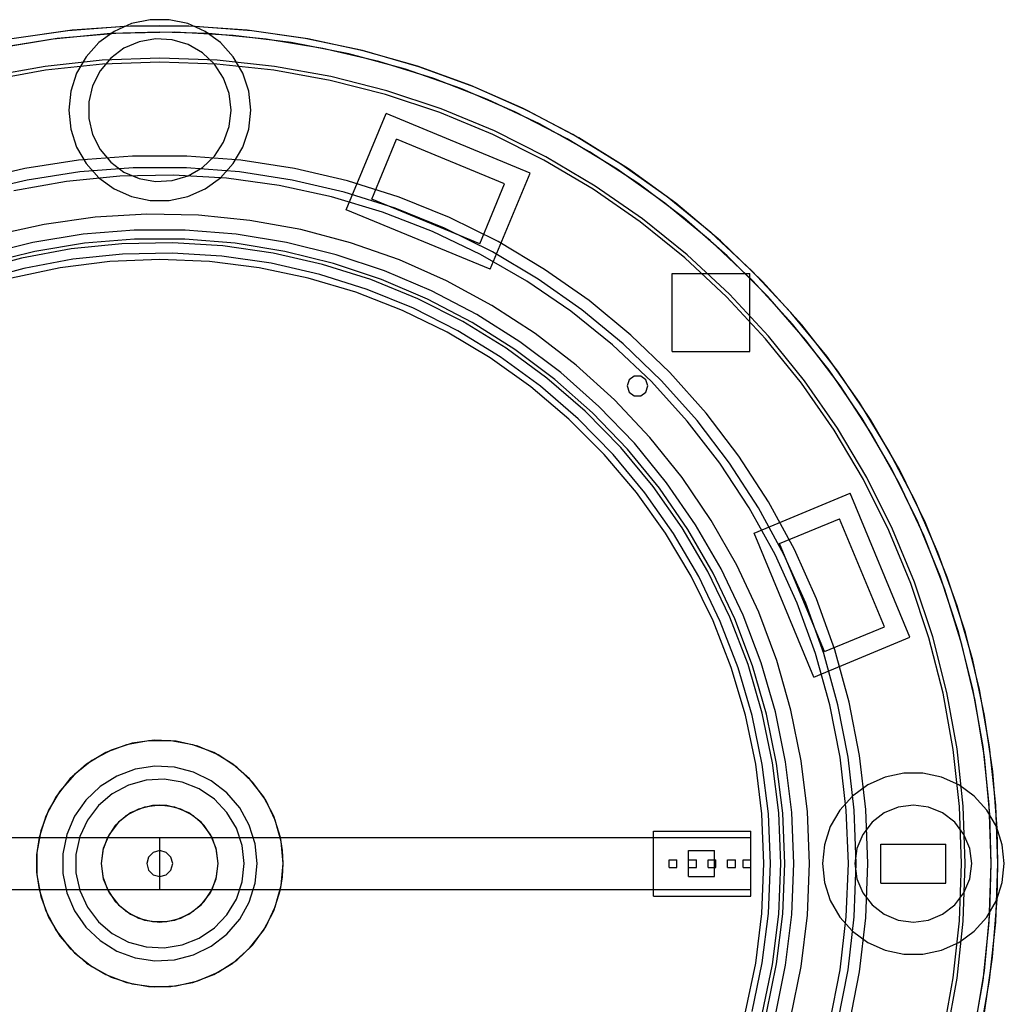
# Model space of a CAD drawing. Header units: metres. Extents: x -650 to 650, y -645 to 2110.
# Tile 3 of 4: x -108 to 650, y -108 to 650. Entities that reach past the tile are written whole.
import ezdxf

# ---------------------------------------------------------------- set-up
doc = ezdxf.new("R2010")
doc.units = ezdxf.units.M
doc.layers.add('HIDDEN', color=8, linetype='Continuous')
doc.layers.add('VISIBLE', color=7, linetype='Continuous')

msp = doc.modelspace()

# ---------------------------------------------------------------- linework, layer by layer
at = {"layer": 'HIDDEN'}
for points in [[(645, 0), (643.43, 44.99), (638.72, 89.77), (630.91, 134.1), (620.01, 177.79), (606.1, 220.6), (589.24, 262.35), (569.5, 302.81), (546.99, 341.8), (521.82, 379.12), (494.1, 414.6), (463.97, 448.05), (431.59, 479.33), (397.1, 508.27), (360.68, 534.73), (322.5, 558.59), (282.75, 579.72), (241.62, 598.03), (199.32, 613.43), (156.04, 625.84), (112, 635.2), (67.42, 641.47), (22.51, 644.61), (-22.51, 644.61), (-67.42, 641.47), (-112, 635.2)], [(645, 0), (643.43, 44.99), (638.72, 89.77), (630.91, 134.1), (620.01, 177.79), (606.1, 220.6), (589.24, 262.35), (569.5, 302.81), (546.99, 341.8), (521.82, 379.12), (494.1, 414.6), (463.97, 448.05), (431.59, 479.33), (397.1, 508.27), (360.68, 534.73), (322.5, 558.59), (282.75, 579.72), (241.62, 598.03), (199.32, 613.43), (156.04, 625.84), (112, 635.2), (67.42, 641.47), (22.51, 644.61), (-22.51, 644.61), (-67.42, 641.47), (-112, 635.2)], [(645, 0), (643.43, 44.99), (638.72, 89.77), (630.91, 134.1), (620.01, 177.79), (606.1, 220.6), (589.24, 262.35), (569.5, 302.81), (546.99, 341.8), (521.82, 379.12), (494.1, 414.6), (463.97, 448.05), (431.59, 479.33), (397.1, 508.27), (360.68, 534.73), (322.5, 558.59), (282.75, 579.72), (241.62, 598.03), (199.32, 613.43), (156.04, 625.84), (112, 635.2), (67.42, 641.47), (22.51, 644.61), (-22.51, 644.61), (-67.42, 641.47), (-112, 635.2)], [(70, 580), (68.47, 594.55), (63.95, 608.47), (56.63, 621.14), (46.84, 632.02), (35, 640.62), (21.63, 646.57), (7.32, 649.62), (-7.32, 649.62), (-21.63, 646.57), (-35, 640.62), (-46.84, 632.02), (-56.63, 621.14), (-63.95, 608.47), (-68.47, 594.55), (-70, 580), (-68.47, 565.45), (-63.95, 551.53), (-56.63, 538.86), (-46.84, 527.98), (-35, 519.38), (-21.63, 513.43), (-7.32, 510.38), (7.32, 510.38), (21.63, 513.43), (35, 519.38), (46.84, 527.98), (56.63, 538.86), (63.95, 551.53), (68.47, 565.45), (70, 580)], [(27.39, 644.42), (0, 645), (-27.39, 644.42)], [(640, 0), (638.41, 45.14), (633.63, 90.06), (625.7, 134.54), (614.65, 178.34), (600.54, 221.25), (583.44, 263.06), (563.43, 303.56), (540.61, 342.55), (515.1, 379.83), (487.03, 415.22), (456.52, 448.54), (423.75, 479.62), (388.86, 508.32), (352.04, 534.48), (313.46, 557.98), (273.32, 578.7), (231.81, 596.54), (189.16, 611.41), (145.56, 623.23), (101.23, 631.94), (56.4, 637.51), (11.3, 639.9), (-33.87, 639.1), (-78.87, 635.12), (-123.47, 627.98)], [(640, 0), (638.41, 45.14), (633.63, 90.06), (625.7, 134.54), (614.65, 178.34), (600.54, 221.25), (583.44, 263.06), (563.43, 303.56), (540.61, 342.55), (515.1, 379.83), (487.03, 415.22), (456.52, 448.54), (423.75, 479.62), (388.86, 508.32), (352.04, 534.48), (313.46, 557.98), (273.32, 578.7), (231.81, 596.54), (189.16, 611.41), (145.56, 623.23), (101.23, 631.94), (56.4, 637.51), (11.3, 639.9), (-33.87, 639.1), (-78.87, 635.12), (-123.47, 627.98)], [(640, 0), (638.41, 45.14), (633.63, 90.06), (625.7, 134.54), (614.65, 178.34), (600.54, 221.25), (583.44, 263.06), (563.43, 303.56), (540.61, 342.55), (515.1, 379.83), (487.03, 415.22), (456.52, 448.54), (423.75, 479.62), (388.86, 508.32), (352.04, 534.48), (313.46, 557.98), (273.32, 578.7), (231.81, 596.54), (189.16, 611.41), (145.56, 623.23), (101.23, 631.94), (56.4, 637.51), (11.3, 639.9), (-33.87, 639.1), (-78.87, 635.12), (-123.47, 627.98)], [(37.86, 638.88), (0, 640), (-37.86, 638.88)], [(55, 580), (53.52, 592.68), (49.15, 604.68), (42.13, 615.35), (32.84, 624.12), (21.78, 630.5), (9.55, 634.16), (-3.2, 634.91), (-15.77, 632.69), (-27.5, 627.63), (-37.74, 620.01), (-45.95, 610.22), (-51.68, 598.81), (-54.63, 586.39), (-54.63, 573.61), (-51.68, 561.19), (-45.95, 549.78), (-37.74, 539.99), (-27.5, 532.37), (-15.77, 527.31), (-3.2, 525.09), (9.55, 525.84), (21.78, 529.5), (32.84, 535.88), (42.13, 544.65), (49.15, 555.32), (53.52, 567.32), (55, 580)], [(55, 580), (53.52, 592.68), (49.15, 604.68), (42.13, 615.35), (32.84, 624.12), (21.78, 630.5), (9.55, 634.16), (-3.2, 634.91), (-15.77, 632.69), (-27.5, 627.63), (-37.74, 620.01), (-45.95, 610.22), (-51.68, 598.81), (-54.63, 586.39), (-54.63, 573.61), (-51.68, 561.19), (-45.95, 549.78), (-37.74, 539.99), (-27.5, 532.37), (-15.77, 527.31), (-3.2, 525.09), (9.55, 525.84), (21.78, 529.5), (32.84, 535.88), (42.13, 544.65), (49.15, 555.32), (53.52, 567.32), (55, 580)], [(620, 0), (618.42, 44.23), (613.69, 88.24), (605.83, 131.79), (594.89, 174.67), (580.91, 216.67), (563.97, 257.56), (544.16, 297.13), (521.58, 335.2), (496.34, 371.55), (468.56, 406.01), (438.41, 438.41), (406.01, 468.56), (371.55, 496.34), (335.2, 521.58), (297.13, 544.16), (257.56, 563.97), (216.67, 580.91), (174.67, 594.89), (131.79, 605.83), (88.24, 613.69), (44.23, 618.42), (0, 620), (-44.23, 618.42), (-88.24, 613.69), (-131.79, 605.83)], [(620, 0), (618.42, 44.23), (613.69, 88.24), (605.83, 131.79), (594.89, 174.67), (580.91, 216.67), (563.97, 257.56), (544.16, 297.13), (521.58, 335.2), (496.34, 371.55), (468.56, 406.01), (438.41, 438.41), (406.01, 468.56), (371.55, 496.34), (335.2, 521.58), (297.13, 544.16), (257.56, 563.97), (216.67, 580.91), (174.67, 594.89), (131.79, 605.83), (88.24, 613.69), (44.23, 618.42), (0, 620), (-44.23, 618.42), (-88.24, 613.69), (-131.79, 605.83)], [(620, 0), (618.42, 44.23), (613.69, 88.24), (605.83, 131.79), (594.89, 174.67), (580.91, 216.67), (563.97, 257.56), (544.16, 297.13), (521.58, 335.2), (496.34, 371.55), (468.56, 406.01), (438.41, 438.41), (406.01, 468.56), (371.55, 496.34), (335.2, 521.58), (297.13, 544.16), (257.56, 563.97), (216.67, 580.91), (174.67, 594.89), (131.79, 605.83), (88.24, 613.69), (44.23, 618.42), (0, 620), (-44.23, 618.42), (-88.24, 613.69), (-131.79, 605.83)], [(620, 0), (618.42, 44.23), (613.69, 88.24), (605.83, 131.79), (594.89, 174.67), (580.91, 216.67), (563.97, 257.56), (544.16, 297.13), (521.58, 335.2), (496.34, 371.55), (468.56, 406.01), (438.41, 438.41), (406.01, 468.56), (371.55, 496.34), (335.2, 521.58), (297.13, 544.16), (257.56, 563.97), (216.67, 580.91), (174.67, 594.89), (131.79, 605.83), (88.24, 613.69), (44.23, 618.42), (0, 620), (-44.23, 618.42), (-88.24, 613.69), (-131.79, 605.83)], [(617, 0), (615.43, 44.02), (610.72, 87.81), (602.9, 131.15), (592.01, 173.83), (578.1, 215.62), (561.24, 256.31), (541.53, 295.7), (519.05, 333.58), (493.93, 369.75), (466.3, 404.05), (436.28, 436.28), (404.05, 466.3), (369.75, 493.93), (333.58, 519.05), (295.7, 541.53), (256.31, 561.24), (215.62, 578.1), (173.83, 592.01), (131.15, 602.9), (87.81, 610.72), (44.02, 615.43), (0, 617), (-44.02, 615.43), (-87.81, 610.72), (-131.15, 602.9)], [(617, 0), (615.43, 44.02), (610.72, 87.81), (602.9, 131.15), (592.01, 173.83), (578.1, 215.62), (561.24, 256.31), (541.53, 295.7), (519.05, 333.58), (493.93, 369.75), (466.3, 404.05), (436.28, 436.28), (404.05, 466.3), (369.75, 493.93), (333.58, 519.05), (295.7, 541.53), (256.31, 561.24), (215.62, 578.1), (173.83, 592.01), (131.15, 602.9), (87.81, 610.72), (44.02, 615.43), (0, 617), (-44.02, 615.43), (-87.81, 610.72), (-131.15, 602.9)], [(617, 0), (615.43, 44.02), (610.72, 87.81), (602.9, 131.15), (592.01, 173.83), (578.1, 215.62), (561.24, 256.31), (541.53, 295.7), (519.05, 333.58), (493.93, 369.75), (466.3, 404.05), (436.28, 436.28), (404.05, 466.3), (369.75, 493.93), (333.58, 519.05), (295.7, 541.53), (256.31, 561.24), (215.62, 578.1), (173.83, 592.01), (131.15, 602.9), (87.81, 610.72), (44.02, 615.43), (0, 617), (-44.02, 615.43), (-87.81, 610.72), (-131.15, 602.9)], [(617, 0), (615.43, 44.02), (610.72, 87.81), (602.9, 131.15), (592.01, 173.83), (578.1, 215.62), (561.24, 256.31), (541.53, 295.7), (519.05, 333.58), (493.93, 369.75), (466.3, 404.05), (436.28, 436.28), (404.05, 466.3), (369.75, 493.93), (333.58, 519.05), (295.7, 541.53), (256.31, 561.24), (215.62, 578.1), (173.83, 592.01), (131.15, 602.9), (87.81, 610.72), (44.02, 615.43), (0, 617), (-44.02, 615.43), (-87.81, 610.72), (-131.15, 602.9)], [(143.56, 503.38), (174.18, 577.29)], [(143.56, 503.38), (174.18, 577.29)], [(143.56, 503.38), (174.18, 577.29)], [(285.04, 531.37), (174.18, 577.29)], [(285.04, 531.37), (174.18, 577.29)], [(285.04, 531.37), (174.18, 577.29)], [(163.16, 511.5), (182.3, 557.69)], [(163.16, 511.5), (182.3, 557.69)], [(163.16, 511.5), (182.3, 557.69)], [(265.44, 523.25), (182.3, 557.69)], [(265.44, 523.25), (182.3, 557.69)], [(265.44, 523.25), (182.3, 557.69)], [(545, 0), (543.4, 41.72), (538.61, 83.19), (530.66, 124.18), (519.6, 164.44), (505.49, 203.73), (488.41, 241.83), (468.47, 278.51), (445.77, 313.55), (420.46, 346.75), (392.68, 377.92), (362.6, 406.87), (330.39, 433.43), (296.24, 457.45), (260.36, 478.79), (222.94, 497.31), (184.22, 512.92), (144.41, 525.52), (103.76, 535.03), (62.5, 541.4), (20.87, 544.6), (-20.87, 544.6), (-62.5, 541.4), (-103.76, 535.03), (-144.41, 525.52)], [(545, 0), (543.4, 41.72), (538.61, 83.19), (530.66, 124.18), (519.6, 164.44), (505.49, 203.73), (488.41, 241.83), (468.47, 278.51), (445.77, 313.55), (420.46, 346.75), (392.68, 377.92), (362.6, 406.87), (330.39, 433.43), (296.24, 457.45), (260.36, 478.79), (222.94, 497.31), (184.22, 512.92), (144.41, 525.52), (103.76, 535.03), (62.5, 541.4), (20.87, 544.6), (-20.87, 544.6), (-62.5, 541.4), (-103.76, 535.03), (-144.41, 525.52)], [(545, 0), (543.4, 41.72), (538.61, 83.19), (530.66, 124.18), (519.6, 164.44), (505.49, 203.73), (488.41, 241.83), (468.47, 278.51), (445.77, 313.55), (420.46, 346.75), (392.68, 377.92), (362.6, 406.87), (330.39, 433.43), (296.24, 457.45), (260.36, 478.79), (222.94, 497.31), (184.22, 512.92), (144.41, 525.52), (103.76, 535.03), (62.5, 541.4), (20.87, 544.6), (-20.87, 544.6), (-62.5, 541.4), (-103.76, 535.03), (-144.41, 525.52)], [(545, 0), (543.4, 41.72), (538.61, 83.19), (530.66, 124.18), (519.6, 164.44), (505.49, 203.73), (488.41, 241.83), (468.47, 278.51), (445.77, 313.55), (420.46, 346.75), (392.68, 377.92), (362.6, 406.87), (330.39, 433.43), (296.24, 457.45), (260.36, 478.79), (222.94, 497.31), (184.22, 512.92), (144.41, 525.52), (103.76, 535.03), (62.5, 541.4), (20.87, 544.6), (-20.87, 544.6), (-62.5, 541.4), (-103.76, 535.03), (-144.41, 525.52)], [(536, 0), (534.43, 41.03), (529.72, 81.82), (521.9, 122.13), (511.02, 161.72), (497.14, 200.37), (480.34, 237.83), (460.73, 273.91), (438.41, 308.37), (413.52, 341.03), (386.2, 371.68), (356.61, 400.15), (324.94, 426.28), (291.35, 449.9), (256.06, 470.88), (219.26, 489.1), (181.18, 504.45), (142.03, 516.84), (102.05, 526.2), (61.47, 532.46), (20.53, 535.61), (-20.53, 535.61), (-61.47, 532.46), (-102.05, 526.2), (-142.03, 516.84)], [(536, 0), (534.43, 41.03), (529.72, 81.82), (521.9, 122.13), (511.02, 161.72), (497.14, 200.37), (480.34, 237.83), (460.73, 273.91), (438.41, 308.37), (413.52, 341.03), (386.2, 371.68), (356.61, 400.15), (324.94, 426.28), (291.35, 449.9), (256.06, 470.88), (219.26, 489.1), (181.18, 504.45), (142.03, 516.84), (102.05, 526.2), (61.47, 532.46), (20.53, 535.61), (-20.53, 535.61), (-61.47, 532.46), (-102.05, 526.2), (-142.03, 516.84)], [(254.43, 457.46), (285.04, 531.37)], [(254.43, 457.46), (285.04, 531.37)], [(254.43, 457.46), (285.04, 531.37)], [(530, 0), (528.41, 41.07), (523.63, 81.89), (515.71, 122.23), (504.69, 161.82), (490.63, 200.45), (473.63, 237.86), (453.77, 273.85), (431.18, 308.19), (406, 340.68), (378.38, 371.12), (348.49, 399.32), (316.49, 425.13), (282.6, 448.37), (247, 468.92), (209.92, 486.65), (171.58, 501.46), (132.2, 513.25), (92.03, 521.95), (51.31, 527.51), (10.28, 529.9), (-30.82, 529.1), (-71.73, 525.12), (-112.2, 517.99)], [(530, 0), (528.41, 41.07), (523.63, 81.89), (515.71, 122.23), (504.69, 161.82), (490.63, 200.45), (473.63, 237.86), (453.77, 273.85), (431.18, 308.19), (406, 340.68), (378.38, 371.12), (348.49, 399.32), (316.49, 425.13), (282.6, 448.37), (247, 468.92), (209.92, 486.65), (171.58, 501.46), (132.2, 513.25), (92.03, 521.95), (51.31, 527.51), (10.28, 529.9), (-30.82, 529.1), (-71.73, 525.12), (-112.2, 517.99)], [(530, 0), (528.41, 41.07), (523.63, 81.89), (515.71, 122.23), (504.69, 161.82), (490.63, 200.45), (473.63, 237.86), (453.77, 273.85), (431.18, 308.19), (406, 340.68), (378.38, 371.12), (348.49, 399.32), (316.49, 425.13), (282.6, 448.37), (247, 468.92), (209.92, 486.65), (171.58, 501.46), (132.2, 513.25), (92.03, 521.95), (51.31, 527.51), (10.28, 529.9), (-30.82, 529.1), (-71.73, 525.12), (-112.2, 517.99)], [(530, 0), (528.41, 41.07), (523.63, 81.89), (515.71, 122.23), (504.69, 161.82), (490.63, 200.45), (473.63, 237.86), (453.77, 273.85), (431.18, 308.19), (406, 340.68), (378.38, 371.12), (348.49, 399.32), (316.49, 425.13), (282.6, 448.37), (247, 468.92), (209.92, 486.65), (171.58, 501.46), (132.2, 513.25), (92.03, 521.95), (51.31, 527.51), (10.28, 529.9), (-30.82, 529.1), (-71.73, 525.12), (-112.2, 517.99)], [(530, 0), (528.41, 41.07), (523.63, 81.89), (515.71, 122.23), (504.69, 161.82), (490.63, 200.45), (473.63, 237.86), (453.77, 273.85), (431.18, 308.19), (406, 340.68), (378.38, 371.12), (348.49, 399.32), (316.49, 425.13), (282.6, 448.37), (247, 468.92), (209.92, 486.65), (171.58, 501.46), (132.2, 513.25), (92.03, 521.95), (51.31, 527.51), (10.28, 529.9), (-30.82, 529.1), (-71.73, 525.12), (-112.2, 517.99)], [(530, 0), (528.41, 41.07), (523.63, 81.89), (515.71, 122.23), (504.69, 161.82), (490.63, 200.45), (473.63, 237.86), (453.77, 273.85), (431.18, 308.19), (406, 340.68), (378.38, 371.12), (348.49, 399.32), (316.49, 425.13), (282.6, 448.37), (247, 468.92), (209.92, 486.65), (171.58, 501.46), (132.2, 513.25), (92.03, 521.95), (51.31, 527.51), (10.28, 529.9), (-30.82, 529.1), (-71.73, 525.12), (-112.2, 517.99)], [(530, 0), (528.41, 41.07), (523.63, 81.89), (515.71, 122.23), (504.69, 161.82), (490.63, 200.45), (473.63, 237.86), (453.77, 273.85), (431.18, 308.19), (406, 340.68), (378.38, 371.12), (348.49, 399.32), (316.49, 425.13), (282.6, 448.37), (247, 468.92), (209.92, 486.65), (171.58, 501.46), (132.2, 513.25), (92.03, 521.95), (51.31, 527.51), (10.28, 529.9), (-30.82, 529.1), (-71.73, 525.12), (-112.2, 517.99)], [(530, 0), (528.41, 41.07), (523.63, 81.89), (515.71, 122.23), (504.69, 161.82), (490.63, 200.45), (473.63, 237.86), (453.77, 273.85), (431.18, 308.19), (406, 340.68), (378.38, 371.12), (348.49, 399.32), (316.49, 425.13), (282.6, 448.37), (247, 468.92), (209.92, 486.65), (171.58, 501.46), (132.2, 513.25), (92.03, 521.95), (51.31, 527.51), (10.28, 529.9), (-30.82, 529.1), (-71.73, 525.12), (-112.2, 517.99)], [(530, 0), (528.41, 41.07), (523.63, 81.89), (515.71, 122.23), (504.69, 161.82), (490.63, 200.45), (473.63, 237.86), (453.77, 273.85), (431.18, 308.19), (406, 340.68), (378.38, 371.12), (348.49, 399.32), (316.49, 425.13), (282.6, 448.37), (247, 468.92), (209.92, 486.65), (171.58, 501.46), (132.2, 513.25), (92.03, 521.95), (51.31, 527.51), (10.28, 529.9), (-30.82, 529.1), (-71.73, 525.12), (-112.2, 517.99)], [(530, 0), (528.41, 41.07), (523.63, 81.89), (515.71, 122.23), (504.69, 161.82), (490.63, 200.45), (473.63, 237.86), (453.77, 273.85), (431.18, 308.19), (406, 340.68), (378.38, 371.12), (348.49, 399.32), (316.49, 425.13), (282.6, 448.37), (247, 468.92), (209.92, 486.65), (171.58, 501.46), (132.2, 513.25), (92.03, 521.95), (51.31, 527.51), (10.28, 529.9), (-30.82, 529.1), (-71.73, 525.12), (-112.2, 517.99)], [(246.31, 477.05), (265.44, 523.25)], [(246.31, 477.05), (265.44, 523.25)], [(246.31, 477.05), (265.44, 523.25)], [(246.31, 477.05), (163.16, 511.5)], [(246.31, 477.05), (163.16, 511.5)], [(246.31, 477.05), (163.16, 511.5)], [(254.43, 457.46), (143.56, 503.38)], [(254.43, 457.46), (143.56, 503.38)], [(254.43, 457.46), (143.56, 503.38)], [(500, 0), (498.42, 39.73), (493.69, 79.2), (485.83, 118.17), (474.91, 156.4), (460.98, 193.64), (444.14, 229.65), (424.49, 264.21), (402.16, 297.1), (377.28, 328.11), (350.02, 357.05), (320.55, 383.73), (289.05, 407.99), (255.72, 429.66), (220.77, 448.62), (184.43, 464.74), (146.93, 477.93), (108.49, 488.09), (69.37, 495.16), (29.81, 499.11), (-9.94, 499.9), (-49.63, 497.53), (-89, 492.02), (-127.81, 483.39)], [(500, 0), (498.42, 39.73), (493.69, 79.2), (485.83, 118.17), (474.91, 156.4), (460.98, 193.64), (444.14, 229.65), (424.49, 264.21), (402.16, 297.1), (377.28, 328.11), (350.02, 357.05), (320.55, 383.73), (289.05, 407.99), (255.72, 429.66), (220.77, 448.62), (184.43, 464.74), (146.93, 477.93), (108.49, 488.09), (69.37, 495.16), (29.81, 499.11), (-9.94, 499.9), (-49.63, 497.53), (-89, 492.02), (-127.81, 483.39)], [(500, 0), (498.42, 39.73), (493.69, 79.2), (485.83, 118.17), (474.91, 156.4), (460.98, 193.64), (444.14, 229.65), (424.49, 264.21), (402.16, 297.1), (377.28, 328.11), (350.02, 357.05), (320.55, 383.73), (289.05, 407.99), (255.72, 429.66), (220.77, 448.62), (184.43, 464.74), (146.93, 477.93), (108.49, 488.09), (69.37, 495.16), (29.81, 499.11), (-9.94, 499.9), (-49.63, 497.53), (-89, 492.02), (-127.81, 483.39)], [(500, 0), (498.42, 39.73), (493.69, 79.2), (485.83, 118.17), (474.91, 156.4), (460.98, 193.64), (444.14, 229.65), (424.49, 264.21), (402.16, 297.1), (377.28, 328.11), (350.02, 357.05), (320.55, 383.73), (289.05, 407.99), (255.72, 429.66), (220.77, 448.62), (184.43, 464.74), (146.93, 477.93), (108.49, 488.09), (69.37, 495.16), (29.81, 499.11), (-9.94, 499.9), (-49.63, 497.53), (-89, 492.02), (-127.81, 483.39)], [(500, 0), (498.42, 39.73), (493.69, 79.2), (485.83, 118.17), (474.91, 156.4), (460.98, 193.64), (444.14, 229.65), (424.49, 264.21), (402.16, 297.1), (377.28, 328.11), (350.02, 357.05), (320.55, 383.73), (289.05, 407.99), (255.72, 429.66), (220.77, 448.62), (184.43, 464.74), (146.93, 477.93), (108.49, 488.09), (69.37, 495.16), (29.81, 499.11), (-9.94, 499.9), (-49.63, 497.53), (-89, 492.02), (-127.81, 483.39)], [(500, 0), (498.42, 39.73), (493.69, 79.2), (485.83, 118.17), (474.91, 156.4), (460.98, 193.64), (444.14, 229.65), (424.49, 264.21), (402.16, 297.1), (377.28, 328.11), (350.02, 357.05), (320.55, 383.73), (289.05, 407.99), (255.72, 429.66), (220.77, 448.62), (184.43, 464.74), (146.93, 477.93), (108.49, 488.09), (69.37, 495.16), (29.81, 499.11), (-9.94, 499.9), (-49.63, 497.53), (-89, 492.02), (-127.81, 483.39)], [(500, 0), (498.42, 39.73), (493.69, 79.2), (485.83, 118.17), (474.91, 156.4), (460.98, 193.64), (444.14, 229.65), (424.49, 264.21), (402.16, 297.1), (377.28, 328.11), (350.02, 357.05), (320.55, 383.73), (289.05, 407.99), (255.72, 429.66), (220.77, 448.62), (184.43, 464.74), (146.93, 477.93), (108.49, 488.09), (69.37, 495.16), (29.81, 499.11), (-9.94, 499.9), (-49.63, 497.53), (-89, 492.02), (-127.81, 483.39)], [(500, 0), (498.42, 39.73), (493.69, 79.2), (485.83, 118.17), (474.91, 156.4), (460.98, 193.64), (444.14, 229.65), (424.49, 264.21), (402.16, 297.1), (377.28, 328.11), (350.02, 357.05), (320.55, 383.73), (289.05, 407.99), (255.72, 429.66), (220.77, 448.62), (184.43, 464.74), (146.93, 477.93), (108.49, 488.09), (69.37, 495.16), (29.81, 499.11), (-9.94, 499.9), (-49.63, 497.53), (-89, 492.02), (-127.81, 483.39)], [(500, 0), (498.42, 39.73), (493.69, 79.2), (485.83, 118.17), (474.91, 156.4), (460.98, 193.64), (444.14, 229.65), (424.49, 264.21), (402.16, 297.1), (377.28, 328.11), (350.02, 357.05), (320.55, 383.73), (289.05, 407.99), (255.72, 429.66), (220.77, 448.62), (184.43, 464.74), (146.93, 477.93), (108.49, 488.09), (69.37, 495.16), (29.81, 499.11), (-9.94, 499.9), (-49.63, 497.53), (-89, 492.02), (-127.81, 483.39)], [(500, 0), (498.42, 39.73), (493.69, 79.2), (485.83, 118.17), (474.91, 156.4), (460.98, 193.64), (444.14, 229.65), (424.49, 264.21), (402.16, 297.1), (377.28, 328.11), (350.02, 357.05), (320.55, 383.73), (289.05, 407.99), (255.72, 429.66), (220.77, 448.62), (184.43, 464.74), (146.93, 477.93), (108.49, 488.09), (69.37, 495.16), (29.81, 499.11), (-9.94, 499.9), (-49.63, 497.53), (-89, 492.02), (-127.81, 483.39)], [(488, 0), (486.42, 39.27), (481.68, 78.28), (473.82, 116.79), (462.89, 154.53), (448.95, 191.28), (432.1, 226.78), (412.45, 260.82), (390.13, 293.16), (365.27, 323.6), (338.05, 351.95), (308.63, 378.01), (277.22, 401.62), (244, 422.62), (209.2, 440.88), (173.05, 456.29), (135.77, 468.73), (97.61, 478.14), (58.82, 484.44), (19.65, 487.6), (-19.65, 487.6), (-58.82, 484.44), (-97.61, 478.14), (-135.77, 468.73)], [(488, 0), (486.42, 39.27), (481.68, 78.28), (473.82, 116.79), (462.89, 154.53), (448.95, 191.28), (432.1, 226.78), (412.45, 260.82), (390.13, 293.16), (365.27, 323.6), (338.05, 351.95), (308.63, 378.01), (277.22, 401.62), (244, 422.62), (209.2, 440.88), (173.05, 456.29), (135.77, 468.73), (97.61, 478.14), (58.82, 484.44), (19.65, 487.6), (-19.65, 487.6), (-58.82, 484.44), (-97.61, 478.14), (-135.77, 468.73)], [(488, 0), (486.42, 39.27), (481.68, 78.28), (473.82, 116.79), (462.89, 154.53), (448.95, 191.28), (432.1, 226.78), (412.45, 260.82), (390.13, 293.16), (365.27, 323.6), (338.05, 351.95), (308.63, 378.01), (277.22, 401.62), (244, 422.62), (209.2, 440.88), (173.05, 456.29), (135.77, 468.73), (97.61, 478.14), (58.82, 484.44), (19.65, 487.6), (-19.65, 487.6), (-58.82, 484.44), (-97.61, 478.14), (-135.77, 468.73)], [(488, 0), (486.42, 39.27), (481.68, 78.28), (473.82, 116.79), (462.89, 154.53), (448.95, 191.28), (432.1, 226.78), (412.45, 260.82), (390.13, 293.16), (365.27, 323.6), (338.05, 351.95), (308.63, 378.01), (277.22, 401.62), (244, 422.62), (209.2, 440.88), (173.05, 456.29), (135.77, 468.73), (97.61, 478.14), (58.82, 484.44), (19.65, 487.6), (-19.65, 487.6), (-58.82, 484.44), (-97.61, 478.14), (-135.77, 468.73)], [(478, 0), (476.41, 38.96), (471.65, 77.66), (463.75, 115.85), (452.76, 153.26), (438.76, 189.66), (421.85, 224.79), (402.12, 258.43), (379.72, 290.34), (354.79, 320.33), (327.5, 348.18), (298.03, 373.72), (266.58, 396.76), (233.35, 417.17), (198.57, 434.8), (162.47, 449.54), (125.28, 461.29), (87.27, 469.97), (48.67, 475.52), (9.75, 477.9), (-29.24, 477.11), (-68.03, 473.13), (-106.37, 466.02), (-144, 455.8)], [(478, 0), (476.41, 38.96), (471.65, 77.66), (463.75, 115.85), (452.76, 153.26), (438.76, 189.66), (421.85, 224.79), (402.12, 258.43), (379.72, 290.34), (354.79, 320.33), (327.5, 348.18), (298.03, 373.72), (266.58, 396.76), (233.35, 417.17), (198.57, 434.8), (162.47, 449.54), (125.28, 461.29), (87.27, 469.97), (48.67, 475.52), (9.75, 477.9), (-29.24, 477.11), (-68.03, 473.13), (-106.37, 466.02), (-144, 455.8)], [(478, 0), (476.41, 38.96), (471.65, 77.66), (463.75, 115.85), (452.76, 153.26), (438.76, 189.66), (421.85, 224.79), (402.12, 258.43), (379.72, 290.34), (354.79, 320.33), (327.5, 348.18), (298.03, 373.72), (266.58, 396.76), (233.35, 417.17), (198.57, 434.8), (162.47, 449.54), (125.28, 461.29), (87.27, 469.97), (48.67, 475.52), (9.75, 477.9), (-29.24, 477.11), (-68.03, 473.13), (-106.37, 466.02), (-144, 455.8)], [(478, 0), (476.41, 38.96), (471.65, 77.66), (463.75, 115.85), (452.76, 153.26), (438.76, 189.66), (421.85, 224.79), (402.12, 258.43), (379.72, 290.34), (354.79, 320.33), (327.5, 348.18), (298.03, 373.72), (266.58, 396.76), (233.35, 417.17), (198.57, 434.8), (162.47, 449.54), (125.28, 461.29), (87.27, 469.97), (48.67, 475.52), (9.75, 477.9), (-29.24, 477.11), (-68.03, 473.13), (-106.37, 466.02), (-144, 455.8)], [(481, 0), (479.44, 38.7), (474.77, 77.16), (467.02, 115.11), (456.25, 152.32), (442.51, 188.54), (425.9, 223.53), (406.54, 257.08), (384.53, 288.96), (360.03, 318.96), (333.2, 346.9), (304.21, 372.58), (273.24, 395.86), (240.5, 416.56), (206.2, 434.56), (170.56, 449.74), (133.82, 462.01), (96.21, 471.28), (57.98, 477.49), (19.37, 480.61), (-19.37, 480.61), (-57.98, 477.49), (-96.21, 471.28), (-133.82, 462.01)], [(481, 0), (479.44, 38.7), (474.77, 77.16), (467.02, 115.11), (456.25, 152.32), (442.51, 188.54), (425.9, 223.53), (406.54, 257.08), (384.53, 288.96), (360.03, 318.96), (333.2, 346.9), (304.21, 372.58), (273.24, 395.86), (240.5, 416.56), (206.2, 434.56), (170.56, 449.74), (133.82, 462.01), (96.21, 471.28), (57.98, 477.49), (19.37, 480.61), (-19.37, 480.61), (-57.98, 477.49), (-96.21, 471.28), (-133.82, 462.01)], [(481, 0), (479.44, 38.7), (474.77, 77.16), (467.02, 115.11), (456.25, 152.32), (442.51, 188.54), (425.9, 223.53), (406.54, 257.08), (384.53, 288.96), (360.03, 318.96), (333.2, 346.9), (304.21, 372.58), (273.24, 395.86), (240.5, 416.56), (206.2, 434.56), (170.56, 449.74), (133.82, 462.01), (96.21, 471.28), (57.98, 477.49), (19.37, 480.61), (-19.37, 480.61), (-57.98, 477.49), (-96.21, 471.28), (-133.82, 462.01)], [(481, 0), (479.44, 38.7), (474.77, 77.16), (467.02, 115.11), (456.25, 152.32), (442.51, 188.54), (425.9, 223.53), (406.54, 257.08), (384.53, 288.96), (360.03, 318.96), (333.2, 346.9), (304.21, 372.58), (273.24, 395.86), (240.5, 416.56), (206.2, 434.56), (170.56, 449.74), (133.82, 462.01), (96.21, 471.28), (57.98, 477.49), (19.37, 480.61), (-19.37, 480.61), (-57.98, 477.49), (-96.21, 471.28), (-133.82, 462.01)], [(470, 0), (468.44, 38.31), (463.75, 76.36), (455.99, 113.91), (445.19, 150.7), (431.42, 186.48), (414.79, 221.03), (395.39, 254.1), (373.36, 285.48), (348.85, 314.97), (322.02, 342.35), (293.04, 367.46), (262.11, 390.12), (229.44, 410.19), (195.25, 427.53), (159.75, 442.02), (123.19, 453.57), (85.81, 462.1), (47.86, 467.56), (9.59, 469.9), (-28.75, 469.12), (-66.89, 465.22), (-104.58, 458.22), (-141.59, 448.17)], [(470, 0), (468.44, 38.31), (463.75, 76.36), (455.99, 113.91), (445.19, 150.7), (431.42, 186.48), (414.79, 221.03), (395.39, 254.1), (373.36, 285.48), (348.85, 314.97), (322.02, 342.35), (293.04, 367.46), (262.11, 390.12), (229.44, 410.19), (195.25, 427.53), (159.75, 442.02), (123.19, 453.57), (85.81, 462.1), (47.86, 467.56), (9.59, 469.9), (-28.75, 469.12), (-66.89, 465.22), (-104.58, 458.22), (-141.59, 448.17)], [(470, 0), (468.44, 38.31), (463.75, 76.36), (455.99, 113.91), (445.19, 150.7), (431.42, 186.48), (414.79, 221.03), (395.39, 254.1), (373.36, 285.48), (348.85, 314.97), (322.02, 342.35), (293.04, 367.46), (262.11, 390.12), (229.44, 410.19), (195.25, 427.53), (159.75, 442.02), (123.19, 453.57), (85.81, 462.1), (47.86, 467.56), (9.59, 469.9), (-28.75, 469.12), (-66.89, 465.22), (-104.58, 458.22), (-141.59, 448.17)], [(465, 0), (463.41, 38.4), (458.66, 76.54), (450.77, 114.15), (439.81, 150.99), (425.83, 186.79), (408.96, 221.32), (389.28, 254.33), (366.95, 285.61), (342.11, 314.94), (314.94, 342.11), (285.61, 366.95), (254.33, 389.28), (221.32, 408.96), (186.79, 425.83), (150.99, 439.81), (114.15, 450.77), (76.54, 458.66), (38.4, 463.41), (0, 465), (-38.4, 463.41), (-76.54, 458.66), (-114.15, 450.77)], [(465, 0), (463.41, 38.4), (458.66, 76.54), (450.77, 114.15), (439.81, 150.99), (425.83, 186.79), (408.96, 221.32), (389.28, 254.33), (366.95, 285.61), (342.11, 314.94), (314.94, 342.11), (285.61, 366.95), (254.33, 389.28), (221.32, 408.96), (186.79, 425.83), (150.99, 439.81), (114.15, 450.77), (76.54, 458.66), (38.4, 463.41), (0, 465), (-38.4, 463.41), (-76.54, 458.66), (-114.15, 450.77)], [(465, 0), (463.41, 38.4), (458.66, 76.54), (450.77, 114.15), (439.81, 150.99), (425.83, 186.79), (408.96, 221.32), (389.28, 254.33), (366.95, 285.61), (342.11, 314.94), (314.94, 342.11), (285.61, 366.95), (254.33, 389.28), (221.32, 408.96), (186.79, 425.83), (150.99, 439.81), (114.15, 450.77), (76.54, 458.66), (38.4, 463.41), (0, 465), (-38.4, 463.41), (-76.54, 458.66), (-114.15, 450.77)], [(394.26, 394.26), (394.26, 454.26)], [(394.26, 394.26), (394.26, 454.26)], [(394.26, 454.26), (454.26, 454.26)], [(394.26, 454.26), (454.26, 454.26)], [(454.26, 394.26), (454.26, 454.26)], [(454.26, 394.26), (454.26, 454.26)], [(394.26, 394.26), (454.26, 394.26)], [(394.26, 394.26), (454.26, 394.26)], [(375.7, 367.7), (374.17, 372.4), (370.17, 375.3), (365.22, 375.3), (361.22, 372.4), (359.7, 367.7), (361.22, 362.99), (365.22, 360.09), (370.17, 360.09), (374.17, 362.99), (375.7, 367.7)], [(375.7, 367.7), (374.17, 372.4), (370.17, 375.3), (365.22, 375.3), (361.22, 372.4), (359.7, 367.7), (361.22, 362.99), (365.22, 360.09), (370.17, 360.09), (374.17, 362.99), (375.7, 367.7)], [(457.46, 254.43), (531.37, 285.04)], [(457.46, 254.43), (531.37, 285.04)], [(457.46, 254.43), (531.37, 285.04)], [(577.29, 174.18), (531.37, 285.04)], [(577.29, 174.18), (531.37, 285.04)], [(577.29, 174.18), (531.37, 285.04)], [(477.05, 246.31), (523.25, 265.44)], [(477.05, 246.31), (523.25, 265.44)], [(477.05, 246.31), (523.25, 265.44)], [(557.69, 182.3), (523.25, 265.44)], [(557.69, 182.3), (523.25, 265.44)], [(557.69, 182.3), (523.25, 265.44)], [(503.38, 143.56), (457.46, 254.43)], [(503.38, 143.56), (457.46, 254.43)], [(503.38, 143.56), (457.46, 254.43)], [(511.5, 163.16), (477.05, 246.31)], [(511.5, 163.16), (477.05, 246.31)], [(511.5, 163.16), (477.05, 246.31)], [(511.5, 163.16), (557.69, 182.3)], [(511.5, 163.16), (557.69, 182.3)], [(511.5, 163.16), (557.69, 182.3)], [(503.38, 143.56), (577.29, 174.18)], [(503.38, 143.56), (577.29, 174.18)], [(503.38, 143.56), (577.29, 174.18)], [(95, 0), (93.47, 16.96), (88.94, 33.38), (81.55, 48.73), (71.54, 62.5), (59.23, 74.27), (45.02, 83.66), (29.36, 90.35), (12.75, 94.14), (-4.26, 94.9), (-21.14, 92.62), (-37.34, 87.36), (-52.34, 79.28), (-65.65, 68.67), (-76.86, 55.84), (-85.59, 41.22), (-91.58, 25.27), (-94.62, 8.52), (-94.62, -8.52), (-91.58, -25.27), (-85.59, -41.22), (-76.86, -55.84), (-65.65, -68.67), (-52.34, -79.28), (-37.34, -87.36), (-21.14, -92.62), (-4.26, -94.9), (12.75, -94.14), (29.36, -90.35), (45.02, -83.66), (59.23, -74.27), (71.54, -62.5), (81.55, -48.73), (88.94, -33.38), (93.47, -16.96), (95, 0)], [(75, 0), (73.46, 15.1), (68.92, 29.58), (61.56, 42.85), (51.67, 54.36), (39.67, 63.65), (26.05, 70.33), (11.36, 74.14), (-3.8, 74.9), (-18.8, 72.61), (-33.03, 67.34), (-45.91, 59.31), (-56.91, 48.85), (-65.58, 36.4), (-71.56, 22.45), (-74.62, 7.59), (-74.62, -7.59), (-71.56, -22.45), (-65.58, -36.4), (-56.91, -48.85), (-45.91, -59.31), (-33.03, -67.34), (-18.8, -72.61), (-3.8, -74.9), (11.36, -74.14), (26.05, -70.33), (39.67, -63.65), (51.67, -54.36), (61.56, -42.85), (68.92, -29.58), (73.46, -15.1), (75, 0)], [(75, 0), (73.46, 15.1), (68.92, 29.58), (61.56, 42.85), (51.67, 54.36), (39.67, 63.65), (26.05, 70.33), (11.36, 74.14), (-3.8, 74.9), (-18.8, 72.61), (-33.03, 67.34), (-45.91, 59.31), (-56.91, 48.85), (-65.58, 36.4), (-71.56, 22.45), (-74.62, 7.59), (-74.62, -7.59), (-71.56, -22.45), (-65.58, -36.4), (-56.91, -48.85), (-45.91, -59.31), (-33.03, -67.34), (-18.8, -72.61), (-3.8, -74.9), (11.36, -74.14), (26.05, -70.33), (39.67, -63.65), (51.67, -54.36), (61.56, -42.85), (68.92, -29.58), (73.46, -15.1), (75, 0)], [(650, 0), (648.47, 14.55), (643.95, 28.47), (636.63, 41.14), (626.84, 52.02), (615, 60.62), (601.63, 66.57), (587.32, 69.62), (572.68, 69.62), (558.37, 66.57), (545, 60.62), (533.16, 52.02), (523.37, 41.14), (516.05, 28.47), (511.53, 14.55), (510, 0), (511.53, -14.55), (516.05, -28.47), (523.37, -41.14), (533.16, -52.02), (545, -60.62), (558.37, -66.57), (572.68, -69.62), (587.32, -69.62), (601.63, -66.57), (615, -60.62), (626.84, -52.02), (636.63, -41.14), (643.95, -28.47), (648.47, -14.55), (650, 0)], [(65, 0), (63.48, 13.97), (58.99, 27.29), (51.75, 39.34), (42.08, 49.54), (30.45, 57.43), (17.39, 62.63), (3.52, 64.9), (-10.52, 64.14), (-24.06, 60.38), (-36.48, 53.8), (-47.19, 44.7), (-55.7, 33.51), (-61.6, 20.75), (-64.62, 7.03), (-64.62, -7.03), (-61.6, -20.75), (-55.7, -33.51), (-47.19, -44.7), (-36.48, -53.8), (-24.06, -60.38), (-10.52, -64.14), (3.52, -64.9), (17.39, -62.63), (30.45, -57.43), (42.08, -49.54), (51.75, -39.34), (58.99, -27.29), (63.48, -13.97), (65, 0)], [(65, 0), (63.48, 13.97), (58.99, 27.29), (51.75, 39.34), (42.08, 49.54), (30.45, 57.43), (17.39, 62.63), (3.52, 64.9), (-10.52, 64.14), (-24.06, 60.38), (-36.48, 53.8), (-47.19, 44.7), (-55.7, 33.51), (-61.6, 20.75), (-64.62, 7.03), (-64.62, -7.03), (-61.6, -20.75), (-55.7, -33.51), (-47.19, -44.7), (-36.48, -53.8), (-24.06, -60.38), (-10.52, -64.14), (3.52, -64.9), (17.39, -62.63), (30.45, -57.43), (42.08, -49.54), (51.75, -39.34), (58.99, -27.29), (63.48, -13.97), (65, 0)], [(45, 0), (43.47, 11.65), (38.97, 22.5), (31.82, 31.82), (22.5, 38.97), (11.65, 43.47), (0, 45), (-11.65, 43.47), (-22.5, 38.97), (-31.82, 31.82), (-38.97, 22.5), (-43.47, 11.65), (-45, 0), (-43.47, -11.65), (-38.97, -22.5), (-31.82, -31.82), (-22.5, -38.97), (-11.65, -43.47), (0, -45), (11.65, -43.47), (22.5, -38.97), (31.82, -31.82), (38.97, -22.5), (43.47, -11.65), (45, 0)], [(625, 0), (623.47, 11.65), (618.97, 22.5), (611.82, 31.82), (602.5, 38.97), (591.65, 43.47), (580, 45), (568.35, 43.47), (557.5, 38.97), (548.18, 31.82), (541.03, 22.5), (536.53, 11.65), (535, 0), (536.53, -11.65), (541.03, -22.5), (548.18, -31.82), (557.5, -38.97), (568.35, -43.47), (580, -45), (591.65, -43.47), (602.5, -38.97), (611.82, -31.82), (618.97, -22.5), (623.47, -11.65), (625, 0)], [(625, 0), (623.47, 11.65), (618.97, 22.5), (611.82, 31.82), (602.5, 38.97), (591.65, 43.47), (580, 45), (568.35, 43.47), (557.5, 38.97), (548.18, 31.82), (541.03, 22.5), (536.53, 11.65), (535, 0), (536.53, -11.65), (541.03, -22.5), (548.18, -31.82), (557.5, -38.97), (568.35, -43.47), (580, -45), (591.65, -43.47), (602.5, -38.97), (611.82, -31.82), (618.97, -22.5), (623.47, -11.65), (625, 0)], [(640, 0), (638.88, 37.86)], [(380, -25), (380, 25)], [(380, 25), (455, 25)], [(455, -25), (455, 25)], [(645, 0), (644.42, 27.39)], [(-300, 20), (0, 20)], [(-92.87, 20), (-94.76, 6.71), (-94.76, -6.71), (-92.87, -20)], [(-40.31, 20), (-43.81, 10.27), (-45, 0), (-43.81, -10.27), (-40.31, -20)], [(0, -20), (0, 20)], [(0, 20), (455, 20)], [(0, -20), (0, 20)], [(45, 0), (43.81, 10.27), (40.31, 20)], [(95, 0), (94.47, 10.06), (92.87, 20)], [(380, 20), (455, 20)], [(455, -20), (455, 20)], [(455, -20), (455, 20)], [(10, 0), (8.66, 5), (5, 8.66), (0, 10), (-5, 8.66), (-8.66, 5), (-10, 0), (-8.66, -5), (-5, -8.66), (0, -10), (5, -8.66), (8.66, -5), (10, 0)], [(0, -10), (0, 10)], [(0, -10), (0, 10)], [(407, -10), (407, 10)], [(407, -10), (407, 10)], [(407, 10), (427, 10)], [(407, 10), (427, 10)], [(427, -10), (427, 10)], [(427, -10), (427, 10)], [(555, -15), (555, 15)], [(555, -15), (555, 15)], [(555, 15), (605, 15)], [(555, 15), (605, 15)], [(605, -15), (605, 15)], [(605, -15), (605, 15)], [(392, -3), (392, 3)], [(392, 3), (398, 3)], [(398, -3), (398, 3)], [(407, -3), (407, 3)], [(407, 3), (413, 3)], [(413, -3), (413, 3)], [(422, -3), (422, 3)], [(422, 3), (428, 3)], [(428, -3), (428, 3)], [(437, -3), (437, 3)], [(437, 3), (443, 3)], [(443, -3), (443, 3)], [(449, -3), (449, 3)], [(449, 3), (455, 3)], [(450.77, -114.15), (458.66, -76.54), (463.41, -38.4), (465, 0)], [(450.77, -114.15), (458.66, -76.54), (463.41, -38.4), (465, 0)], [(450.77, -114.15), (458.66, -76.54), (463.41, -38.4), (465, 0)], [(455, -3), (455, 3)], [(455, -3), (455, 3)], [(455.99, -113.91), (463.75, -76.36), (468.44, -38.31), (470, 0)], [(455.99, -113.91), (463.75, -76.36), (468.44, -38.31), (470, 0)], [(455.99, -113.91), (463.75, -76.36), (468.44, -38.31), (470, 0)], [(463.75, -115.85), (471.65, -77.66), (476.41, -38.96), (478, 0)], [(463.75, -115.85), (471.65, -77.66), (476.41, -38.96), (478, 0)], [(463.75, -115.85), (471.65, -77.66), (476.41, -38.96), (478, 0)], [(463.75, -115.85), (471.65, -77.66), (476.41, -38.96), (478, 0)], [(485.83, -118.17), (493.69, -79.2), (498.42, -39.73), (500, 0)], [(485.83, -118.17), (493.69, -79.2), (498.42, -39.73), (500, 0)], [(485.83, -118.17), (493.69, -79.2), (498.42, -39.73), (500, 0)], [(485.83, -118.17), (493.69, -79.2), (498.42, -39.73), (500, 0)], [(485.83, -118.17), (493.69, -79.2), (498.42, -39.73), (500, 0)], [(485.83, -118.17), (493.69, -79.2), (498.42, -39.73), (500, 0)], [(485.83, -118.17), (493.69, -79.2), (498.42, -39.73), (500, 0)], [(485.83, -118.17), (493.69, -79.2), (498.42, -39.73), (500, 0)], [(485.83, -118.17), (493.69, -79.2), (498.42, -39.73), (500, 0)], [(485.83, -118.17), (493.69, -79.2), (498.42, -39.73), (500, 0)], [(521.9, -122.13), (529.72, -81.82), (534.43, -41.03), (536, 0)], [(521.9, -122.13), (529.72, -81.82), (534.43, -41.03), (536, 0)], [(530.66, -124.18), (538.61, -83.19), (543.4, -41.72), (545, 0)], [(530.66, -124.18), (538.61, -83.19), (543.4, -41.72), (545, 0)], [(530.66, -124.18), (538.61, -83.19), (543.4, -41.72), (545, 0)], [(530.66, -124.18), (538.61, -83.19), (543.4, -41.72), (545, 0)], [(602.9, -131.15), (610.72, -87.81), (615.43, -44.02), (617, 0)], [(602.9, -131.15), (610.72, -87.81), (615.43, -44.02), (617, 0)], [(602.9, -131.15), (610.72, -87.81), (615.43, -44.02), (617, 0)], [(602.9, -131.15), (610.72, -87.81), (615.43, -44.02), (617, 0)], [(605.83, -131.79), (613.69, -88.24), (618.42, -44.23), (620, 0)], [(605.83, -131.79), (613.69, -88.24), (618.42, -44.23), (620, 0)], [(605.83, -131.79), (613.69, -88.24), (618.42, -44.23), (620, 0)], [(605.83, -131.79), (613.69, -88.24), (618.42, -44.23), (620, 0)], [(625.7, -134.54), (633.63, -90.06), (638.41, -45.14), (640, 0)], [(625.7, -134.54), (633.63, -90.06), (638.41, -45.14), (640, 0)], [(625.7, -134.54), (633.63, -90.06), (638.41, -45.14), (640, 0)], [(630.91, -134.1), (638.72, -89.77), (643.43, -44.99), (645, 0)], [(630.91, -134.1), (638.72, -89.77), (643.43, -44.99), (645, 0)], [(630.91, -134.1), (638.72, -89.77), (643.43, -44.99), (645, 0)], [(40.31, -20), (43.81, -10.27), (45, 0)], [(92.87, -20), (94.47, -10.06), (95, 0)], [(392, -3), (398, -3)], [(407, -3), (413, -3)], [(422, -3), (428, -3)], [(437, -3), (443, -3)], [(449, -3), (455, -3)], [(467.02, -115.11), (474.77, -77.16), (479.44, -38.7), (481, 0)], [(467.02, -115.11), (474.77, -77.16), (479.44, -38.7), (481, 0)], [(467.02, -115.11), (474.77, -77.16), (479.44, -38.7), (481, 0)], [(467.02, -115.11), (474.77, -77.16), (479.44, -38.7), (481, 0)], [(473.82, -116.79), (481.68, -78.28), (486.42, -39.27), (488, 0)], [(473.82, -116.79), (481.68, -78.28), (486.42, -39.27), (488, 0)], [(473.82, -116.79), (481.68, -78.28), (486.42, -39.27), (488, 0)], [(473.82, -116.79), (481.68, -78.28), (486.42, -39.27), (488, 0)], [(515.71, -122.23), (523.63, -81.89), (528.41, -41.07), (530, 0)], [(515.71, -122.23), (523.63, -81.89), (528.41, -41.07), (530, 0)], [(515.71, -122.23), (523.63, -81.89), (528.41, -41.07), (530, 0)], [(515.71, -122.23), (523.63, -81.89), (528.41, -41.07), (530, 0)], [(515.71, -122.23), (523.63, -81.89), (528.41, -41.07), (530, 0)], [(515.71, -122.23), (523.63, -81.89), (528.41, -41.07), (530, 0)], [(515.71, -122.23), (523.63, -81.89), (528.41, -41.07), (530, 0)], [(515.71, -122.23), (523.63, -81.89), (528.41, -41.07), (530, 0)], [(515.71, -122.23), (523.63, -81.89), (528.41, -41.07), (530, 0)], [(515.71, -122.23), (523.63, -81.89), (528.41, -41.07), (530, 0)], [(638.88, -37.86), (640, 0)], [(644.42, -27.39), (645, 0)], [(407, -10), (427, -10)], [(407, -10), (427, -10)], [(555, -15), (605, -15)], [(555, -15), (605, -15)], [(-300, -20), (0, -20)], [(0, -20), (455, -20)], [(380, -20), (455, -20)], [(380, -25), (455, -25)]]:
    msp.add_lwpolyline(points, dxfattribs=at)
at = {"layer": 'VISIBLE'}
for points in [[(-27.39, 644.42), (-70.82, 641.1), (-113.92, 634.86), (-156.51, 625.72), (-198.38, 613.74), (-239.35, 598.95), (-279.22, 581.43), (-317.82, 561.26), (-354.98, 538.53), (-390.51, 513.35), (-424.26, 485.82), (-456.08, 456.08), (-485.82, 424.26), (-513.35, 390.51), (-538.53, 354.98), (-561.26, 317.82), (-581.43, 279.22), (-598.95, 239.35), (-613.74, 198.38), (-625.72, 156.51), (-634.86, 113.92), (-641.1, 70.82), (-644.42, 27.39)], [(70, 580), (68.47, 594.55), (63.95, 608.47), (56.63, 621.14), (46.84, 632.02), (35, 640.62), (21.63, 646.57), (7.32, 649.62), (-7.32, 649.62), (-21.63, 646.57), (-35, 640.62), (-46.84, 632.02), (-56.63, 621.14), (-63.95, 608.47), (-68.47, 594.55), (-70, 580), (-68.47, 565.45), (-63.95, 551.53), (-56.63, 538.86), (-46.84, 527.98), (-35, 519.38), (-21.63, 513.43), (-7.32, 510.38), (7.32, 510.38), (21.63, 513.43), (35, 519.38), (46.84, 527.98), (56.63, 538.86), (63.95, 551.53), (68.47, 565.45), (70, 580)], [(644.42, 27.39), (641.1, 70.82), (634.86, 113.92), (625.72, 156.51), (613.74, 198.38), (598.95, 239.35), (581.43, 279.22), (561.26, 317.82), (538.53, 354.98), (513.35, 390.51), (485.82, 424.26), (456.08, 456.08), (424.26, 485.82), (390.51, 513.35), (354.98, 538.53), (317.82, 561.26), (279.22, 581.43), (239.35, 598.95), (198.38, 613.74), (156.51, 625.72), (113.92, 634.86), (70.82, 641.1), (27.39, 644.42)], [(-37.86, 638.88), (-81.92, 634.74), (-125.59, 627.56), (-168.66, 617.38), (-210.92, 604.25), (-252.17, 588.22), (-292.22, 569.39), (-330.87, 547.84), (-367.94, 523.66), (-403.25, 496.98), (-436.63, 467.92), (-467.92, 436.63), (-496.98, 403.25), (-523.66, 367.94), (-547.84, 330.87), (-569.39, 292.22), (-588.22, 252.17), (-604.25, 210.92), (-617.38, 168.66), (-627.56, 125.59), (-634.74, 81.92), (-638.88, 37.86)], [(638.88, 37.86), (634.74, 81.92), (627.56, 125.59), (617.38, 168.66), (604.25, 210.92), (588.22, 252.17), (569.39, 292.22), (547.84, 330.87), (523.66, 367.94), (496.98, 403.25), (467.92, 436.63), (436.63, 467.92), (403.25, 496.98), (367.94, 523.66), (330.87, 547.84), (292.22, 569.39), (252.17, 588.22), (210.92, 604.25), (168.66, 617.38), (125.59, 627.56), (81.92, 634.74), (37.86, 638.88)], [(143.56, 503.38), (174.18, 577.29)], [(285.04, 531.37), (174.18, 577.29)], [(163.16, 511.5), (182.3, 557.69)], [(265.44, 523.25), (182.3, 557.69)], [(254.43, 457.46), (285.04, 531.37)], [(246.31, 477.05), (265.44, 523.25)], [(246.31, 477.05), (163.16, 511.5)], [(254.43, 457.46), (143.56, 503.38)], [(470, 0), (468.44, 38.31), (463.75, 76.36), (455.99, 113.91), (445.19, 150.7), (431.42, 186.48), (414.79, 221.03), (395.39, 254.1), (373.36, 285.48), (348.85, 314.97), (322.02, 342.35), (293.04, 367.46), (262.11, 390.12), (229.44, 410.19), (195.25, 427.53), (159.75, 442.02), (123.19, 453.57), (85.81, 462.1), (47.86, 467.56), (9.59, 469.9), (-28.75, 469.12), (-66.89, 465.22), (-104.58, 458.22), (-141.59, 448.17)], [(465, 0), (463.41, 38.4), (458.66, 76.54), (450.77, 114.15), (439.81, 150.99), (425.83, 186.79), (408.96, 221.32), (389.28, 254.33), (366.95, 285.61), (342.11, 314.94), (314.94, 342.11), (285.61, 366.95), (254.33, 389.28), (221.32, 408.96), (186.79, 425.83), (150.99, 439.81), (114.15, 450.77), (76.54, 458.66), (38.4, 463.41), (0, 465), (-38.4, 463.41), (-76.54, 458.66), (-114.15, 450.77)], [(457.46, 254.43), (531.37, 285.04)], [(577.29, 174.18), (531.37, 285.04)], [(477.05, 246.31), (523.25, 265.44)], [(557.69, 182.3), (523.25, 265.44)], [(503.38, 143.56), (457.46, 254.43)], [(511.5, 163.16), (477.05, 246.31)], [(511.5, 163.16), (557.69, 182.3)], [(503.38, 143.56), (577.29, 174.18)], [(92.87, 20), (87.75, 36.41), (79.75, 51.62), (69.15, 65.14), (56.28, 76.54), (41.57, 85.42), (25.5, 91.51), (8.59, 94.61), (-8.59, 94.61), (-25.5, 91.51), (-41.57, 85.42), (-56.28, 76.54), (-69.15, 65.14), (-79.75, 51.62), (-87.75, 36.41), (-92.87, 20)], [(650, 0), (648.47, 14.55), (643.95, 28.47), (636.63, 41.14), (626.84, 52.02), (615, 60.62), (601.63, 66.57), (587.32, 69.62), (572.68, 69.62), (558.37, 66.57), (545, 60.62), (533.16, 52.02), (523.37, 41.14), (516.05, 28.47), (511.53, 14.55), (510, 0), (511.53, -14.55), (516.05, -28.47), (523.37, -41.14), (533.16, -52.02), (545, -60.62), (558.37, -66.57), (572.68, -69.62), (587.32, -69.62), (601.63, -66.57), (615, -60.62), (626.84, -52.02), (636.63, -41.14), (643.95, -28.47), (648.47, -14.55), (650, 0)], [(40.31, 20), (34.21, 29.24), (26.03, 36.71), (16.28, 41.95), (5.54, 44.66), (-5.54, 44.66), (-16.28, 41.95), (-26.03, 36.71), (-34.21, 29.24), (-40.31, 20)], [(380, -25), (380, 25)], [(380, 25), (455, 25)], [(455, 3), (455, 25)], [(-260, 20), (0, 20)], [(0, 10), (0, 20)], [(0, 20), (380, 20)], [(0, 10), (0, 20)], [(10, 0), (8.66, 5), (5, 8.66), (0, 10), (-5, 8.66), (-8.66, 5), (-10, 0), (-8.66, -5), (-5, -8.66), (0, -10), (5, -8.66), (8.66, -5), (10, 0)], [(392, -3), (392, 3)], [(392, 3), (398, 3)], [(398, -3), (398, 3)], [(407, -3), (407, 3)], [(407, 3), (413, 3)], [(413, -3), (413, 3)], [(422, -3), (422, 3)], [(422, 3), (428, 3)], [(428, -3), (428, 3)], [(437, -3), (437, 3)], [(437, 3), (443, 3)], [(443, -3), (443, 3)], [(449, -3), (449, 3)], [(449, 3), (455, 3)], [(450.77, -114.15), (458.66, -76.54), (463.41, -38.4), (465, 0)], [(455, -3), (455, 3)], [(455.99, -113.91), (463.75, -76.36), (468.44, -38.31), (470, 0)], [(392, -3), (398, -3)], [(407, -3), (413, -3)], [(422, -3), (428, -3)], [(437, -3), (443, -3)], [(449, -3), (455, -3)], [(455, -25), (455, -3)], [(0, -20), (0, -10)], [(0, -20), (0, -10)], [(-260, -20), (0, -20)], [(-92.87, -20), (-87.75, -36.41), (-79.75, -51.62), (-69.15, -65.14), (-56.28, -76.54), (-41.57, -85.42), (-25.5, -91.51), (-8.59, -94.61), (8.59, -94.61), (25.5, -91.51), (41.57, -85.42), (56.28, -76.54), (69.15, -65.14), (79.75, -51.62), (87.75, -36.41), (92.87, -20)], [(-40.31, -20), (-34.21, -29.24), (-26.03, -36.71), (-16.28, -41.95), (-5.54, -44.66), (5.54, -44.66), (16.28, -41.95), (26.03, -36.71), (34.21, -29.24), (40.31, -20)], [(0, -20), (380, -20)], [(380, -25), (455, -25)], [(634.41, -116.37), (640.96, -72.06), (644.42, -27.39)], [(627.27, -127.02), (634.64, -82.65), (638.88, -37.86)]]:
    msp.add_lwpolyline(points, dxfattribs=at)

doc.saveas('drawing.dxf')
